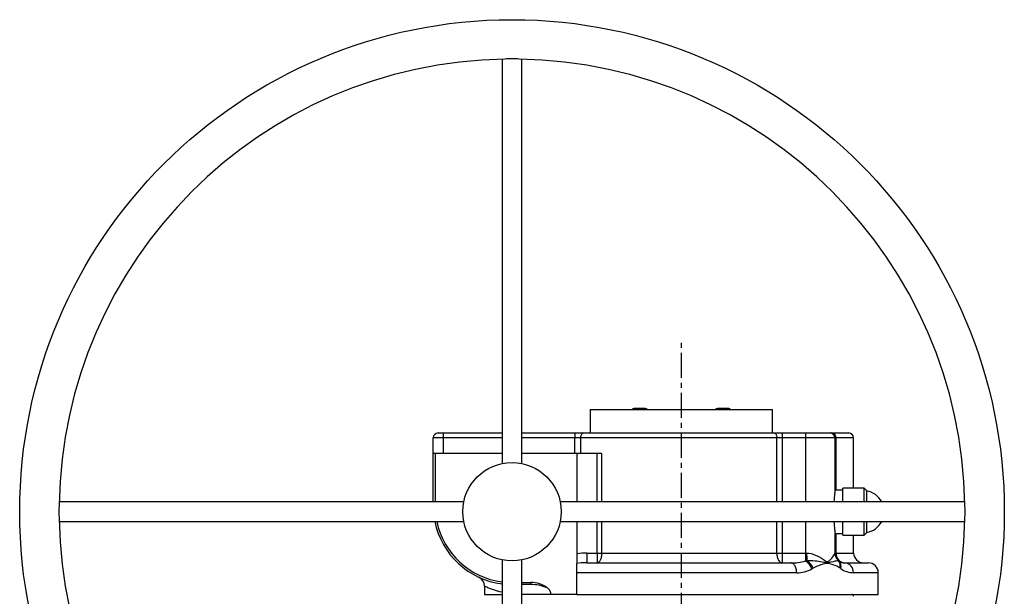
# Model space of a CAD drawing. Extents: x -681 to 471, y -184 to 1237.
# Tile 4 of 5: x -681 to -181, y 944 to 1237. Entities that reach past the tile are written whole.
import ezdxf

# ---------------------------------------------------------------- set-up
doc = ezdxf.new("R2010")
doc.units = 0
doc.linetypes.add('CENTERX2', pattern=[20.32, 12.7, -2.54, 2.54, -2.54])
doc.layers.get('0').update_dxf_attribs({"linetype": 'CONTINUOUS'})
doc.layers.add('FORMAT', color=7, linetype='CONTINUOUS')

msp = doc.modelspace()

# ---------------------------------------------------------------- linework, layer by layer
at = {"color": 7, "linetype": 'CONTINUOUS'}
for p, q in [((-436.02, 1217.12), (-436.02, 1011.68)), ((-426.02, 1011.68), (-426.02, 1217.12)), ((-391.27, 1039.17), (-391.27, 1027.17)), ((-391.27, 1039.17), (-298.77, 1039.17)), ((-368.24, 1039.66), (-368.24, 1039.68)), ((-364.24, 1039.68), (-364.24, 1039.66)), ((-325.81, 1039.66), (-325.81, 1039.68)), ((-321.81, 1039.68), (-321.81, 1039.66)), ((-298.77, 1027.17), (-298.77, 1039.17)), ((-468.52, 1027.17), (-466.02, 1027.17)), ((-466.02, 1027.17), (-456.76, 1027.17)), ((-456.76, 1027.17), (-455.02, 1027.17)), ((-455.02, 1027.16), (-456.38, 1027.16)), ((-455.02, 1027.17), (-455.02, 1027.16)), ((-455.02, 1027.17), (-453.28, 1027.17)), ((-453.67, 1027.16), (-455.02, 1027.16)), ((-453.28, 1027.17), (-436.02, 1027.17)), ((-426.02, 1027.17), (-399.16, 1027.17)), ((-399.16, 1027.17), (-394.77, 1027.17)), ((-394.77, 1027.17), (-297.92, 1027.17)), ((-297.92, 1027.17), (-293.77, 1027.17)), ((-293.77, 1027.17), (-282.02, 1027.17)), ((-282.02, 1027.17), (-269.52, 1027.17)), ((-269.52, 1027.17), (-268.75, 1027.17)), ((-268.75, 1027.17), (-260.02, 1027.17)), ((-471.02, 1016.68), (-471.02, 1024.67)), ((-267.02, 1024.67), (-267.02, 996.55)), ((-257.52, 999.05), (-257.52, 1024.67)), ((-471.02, 992.18), (-471.02, 1016.68)), ((-470.02, 1016.68), (-471.02, 1016.68)), ((-470.02, 1016.68), (-470.02, 992.18)), ((-436.02, 1016.68), (-470.02, 1016.68)), ((-398.02, 1016.68), (-426.02, 1016.68)), ((-387.83, 1016.68), (-398.02, 1016.68)), ((-398.02, 1016.68), (-398.02, 992.18)), ((-385.51, 1016.68), (-387.83, 1016.68)), ((-263.03, 998.18), (-267.02, 998.18)), ((-252.23, 999.05), (-263.03, 999.05)), ((-263.03, 992.18), (-263.03, 999.05)), ((-250.91, 997.73), (-252.23, 999.05)), ((-252.23, 992.18), (-252.23, 999.05)), ((-250.91, 992.18), (-250.91, 997.73)), ((-455.52, 992.18), (-660.97, 992.18)), ((-201.08, 992.18), (-406.52, 992.18)), ((-660.97, 982.18), (-455.52, 982.18)), ((-406.52, 982.18), (-201.08, 982.18)), ((-398.02, 982.18), (-398.02, 965.82)), ((-263.03, 975.3), (-263.03, 982.18)), ((-252.23, 975.3), (-252.23, 982.18)), ((-250.91, 976.62), (-250.91, 982.18)), ((-267.02, 977.81), (-267.02, 966.13)), ((-267.02, 976.18), (-263.03, 976.18)), ((-263.03, 975.3), (-252.23, 975.3)), ((-257.52, 966.18), (-257.52, 975.3)), ((-252.23, 975.3), (-250.91, 976.62)), ((-398.02, 965.82), (-398.02, 960.93)), ((-266.98, 965.57), (-266.99, 965.65)), ((-436.02, 962.68), (-436.02, 757.23)), ((-426.02, 757.23), (-426.02, 962.68)), ((-398.02, 956.18), (-398.02, 960.93)), ((-392.99, 961.18), (-289.38, 961.18)), ((-265.1, 962.24), (-265.07, 962.22)), ((-262.02, 961.18), (-250.02, 961.18)), ((-398.02, 945.18), (-398.02, 956.18)), ((-245.02, 945.18), (-245.02, 956.18)), ((-426.02, 951.18), (-421.45, 951.18)), ((-421.45, 950.18), (-426.02, 950.18)), ((-445.02, 949.39), (-445.02, 945.18)), ((-445.02, 945.18), (-436.02, 945.18)), ((-411.17, 945.18), (-426.02, 945.18)), ((-398.02, 945.18), (-411.17, 945.18)), ((-398.02, 945.18), (-245.02, 945.18))]:
    msp.add_line(p, q, dxfattribs=at)
at = {"color": 8, "linetype": 'CONTINUOUS'}
for p, q in [((-466.02, 1027.17), (-466.02, 1024.67)), ((-399.16, 1027.17), (-399.16, 1024.67)), ((-293.77, 1027.17), (-293.77, 1024.67)), ((-282.02, 1027.17), (-282.02, 1024.67)), ((-466.02, 1024.67), (-471.02, 1024.67)), ((-466.02, 1024.67), (-466.02, 1016.68)), ((-436.02, 1024.67), (-466.02, 1024.67)), ((-399.16, 1024.67), (-426.02, 1024.67)), ((-396.24, 1024.67), (-399.16, 1024.67)), ((-399.16, 1016.68), (-399.16, 1024.67)), ((-296.54, 1024.67), (-396.24, 1024.67)), ((-396.24, 1024.67), (-396.24, 1016.68)), ((-296.54, 992.18), (-296.54, 1024.67)), ((-293.77, 1024.67), (-296.54, 1024.67)), ((-293.77, 1024.67), (-293.77, 992.18)), ((-282.02, 1024.67), (-293.77, 1024.67)), ((-267.02, 1024.67), (-282.02, 1024.67)), ((-282.02, 1024.67), (-282.02, 992.18)), ((-266.51, 1024.67), (-267.02, 1024.67)), ((-266.51, 1024.67), (-266.51, 998.18)), ((-257.52, 1024.67), (-266.51, 1024.67)), ((-387.83, 992.18), (-387.83, 1016.68)), ((-385.51, 1016.68), (-385.51, 992.18)), ((-387.83, 966.18), (-387.83, 982.18)), ((-385.51, 982.18), (-385.51, 966.18)), ((-296.54, 966.18), (-296.54, 982.18)), ((-293.77, 982.18), (-293.77, 966.18)), ((-282.02, 982.18), (-282.02, 966.18)), ((-266.51, 976.18), (-266.51, 966.18)), ((-392.99, 966.18), (-392.99, 961.18)), ((-392.99, 966.18), (-387.83, 966.18)), ((-387.83, 966.18), (-387.83, 961.18)), ((-387.83, 966.18), (-385.51, 966.18)), ((-385.51, 966.18), (-296.54, 966.18)), ((-296.54, 966.18), (-293.77, 966.18)), ((-293.77, 966.18), (-293.77, 961.18)), ((-293.77, 966.18), (-282.02, 966.18)), ((-282.02, 966.18), (-282.02, 962.14)), ((-282.02, 966.18), (-281.4, 966.18)), ((-267.02, 966.18), (-266.51, 966.18)), ((-266.51, 966.18), (-257.52, 966.18)), ((-286.45, 956.18), (-398.02, 956.18)), ((-245.02, 956.18), (-257.65, 956.18)), ((-421.45, 950.18), (-421.45, 951.18)), ((-413.08, 948.53), (-413.17, 948.42))]:
    msp.add_line(p, q, dxfattribs=at)
at = {"color": 7, "linetype": 'CONTINUOUS', "flags": 128}
for points in [[(-366.24, 1039.66), (-367.23, 1039.68), (-368.24, 1039.66)], [(-364.24, 1039.66), (-365.23, 1039.68), (-366.24, 1039.66)], [(-323.81, 1039.66), (-324.81, 1039.68), (-325.81, 1039.66)], [(-321.81, 1039.66), (-322.81, 1039.68), (-323.81, 1039.66)], [(-267.02, 966.18), (-267, 965.67), (-266.98, 965.57)], [(-413.08, 948.53), (-412.84, 948.33), (-412.65, 948.16)]]:
    msp.add_lwpolyline(points, dxfattribs=at)
at = {"color": 8, "linetype": 'CONTINUOUS', "flags": 128}
for points in [[(-394.77, 1027.17), (-395, 1027.14), (-395.23, 1027.05), (-395.44, 1026.9), (-395.63, 1026.69), (-395.81, 1026.44), (-395.96, 1026.14), (-396.08, 1025.8), (-396.16, 1025.44), (-396.22, 1025.06), (-396.24, 1024.67)], [(-297.92, 1027.17), (-297.7, 1027.14), (-297.49, 1027.05), (-297.29, 1026.9), (-297.11, 1026.69), (-296.94, 1026.44), (-296.8, 1026.14), (-296.69, 1025.8), (-296.6, 1025.44), (-296.55, 1025.06), (-296.54, 1024.67)], [(-385.51, 966.18), (-385.53, 965.66), (-385.56, 965.14), (-385.63, 964.63), (-385.71, 964.14), (-385.82, 963.68), (-385.95, 963.24), (-386.11, 962.83), (-386.28, 962.46), (-386.47, 962.13), (-386.67, 961.85), (-386.89, 961.61), (-387.11, 961.42), (-387.35, 961.29), (-387.58, 961.21), (-387.83, 961.18)], [(-296.54, 966.18), (-296.52, 965.66), (-296.48, 965.14), (-296.4, 964.63), (-296.3, 964.14), (-296.16, 963.68), (-296.01, 963.24), (-295.82, 962.83), (-295.62, 962.46), (-295.39, 962.13), (-295.15, 961.85), (-294.89, 961.61), (-294.62, 961.42), (-294.34, 961.29), (-294.05, 961.21), (-293.77, 961.18)], [(-281.4, 966.18), (-280.25, 966.1), (-279.12, 965.88), (-278.04, 965.56), (-277, 965.17), (-276.01, 964.73), (-275.07, 964.24), (-273.89, 963.54), (-272.79, 962.83), (-272.37, 962.55), (-271.97, 962.28), (-271.57, 962.04), (-271.16, 961.86), (-270.83, 961.82), (-270.51, 961.91), (-270.21, 962.08), (-269.94, 962.28), (-269.69, 962.5), (-269.44, 962.73), (-269.21, 962.96), (-268.63, 963.59), (-268.13, 964.2), (-267.75, 964.72), (-267.45, 965.19), (-267.21, 965.61), (-267.07, 965.93), (-267.02, 966.13)], [(-392.99, 961.18), (-395.82, 961.11), (-398.02, 960.93)], [(-286.45, 956.18), (-286.47, 956.7), (-286.52, 957.22), (-286.59, 957.72), (-286.7, 958.21), (-286.84, 958.68), (-287.01, 959.12), (-287.2, 959.52), (-287.42, 959.89), (-287.66, 960.22), (-287.92, 960.51), (-288.19, 960.75), (-288.48, 960.93), (-288.77, 961.07), (-289.07, 961.15), (-289.38, 961.18)], [(-282.02, 962.14), (-281.63, 962.24), (-281.33, 962.33)], [(-281.33, 962.33), (-280.24, 962.38), (-279.2, 962.38), (-278.18, 962.34), (-277.21, 962.27), (-276.27, 962.17), (-275.36, 962.05), (-274.47, 961.92), (-273.53, 961.76), (-272.62, 961.6), (-271.76, 961.45), (-270.92, 961.37), (-270.12, 961.44), (-268.9, 961.69), (-267.8, 961.95), (-266.83, 962.18), (-266.33, 962.28), (-265.9, 962.35), (-265.54, 962.39), (-265.3, 962.37)], [(-264.56, 958.61), (-265.3, 959.06), (-266.07, 959.43), (-266.85, 959.77), (-267.66, 960.07), (-268.48, 960.35), (-269.13, 960.56), (-269.8, 960.75), (-270.48, 960.88), (-271.17, 960.9), (-271.85, 960.77), (-273, 960.46), (-274.16, 960.1), (-275.34, 959.71), (-276.03, 959.45), (-276.73, 959.18), (-277.43, 958.86), (-278.11, 958.48)], [(-265.3, 962.37), (-265.17, 962.29), (-265.1, 962.24)], [(-278.11, 958.48), (-278.44, 958.26), (-278.71, 958.1)], [(-264.07, 958.25), (-264.34, 958.45), (-264.56, 958.61)], [(-436.02, 946.21), (-437.27, 946.51), (-438.81, 946.94), (-440.19, 947.39), (-441.4, 947.82), (-442.44, 948.23), (-443.22, 948.56), (-443.86, 948.84), (-444.36, 949.07), (-444.72, 949.24), (-444.94, 949.35), (-445.02, 949.39), (-445.02, 949.38)], [(-412.65, 948.16), (-412.94, 948.31), (-413.17, 948.42)]]:
    msp.add_lwpolyline(points, dxfattribs=at)
at = {"color": 7, "linetype": 'CONTINUOUS'}
for radius in [250, 25]:
    msp.add_circle((-431.02, 987.18), radius, dxfattribs=at)
for centre, radius, start, end in [((-431.02, 987.18), 230, 90.9185, 179.0799), ((-431.04, 1170.16), 47.13, 85.4703, 94.4632), ((-431.02, 987.18), 230, 0.9199, 89.0774), ((-368.24, 1036.23), 3.45, 90, 121.5679), ((-364.24, 1036.23), 3.45, 58.4321, 90), ((-325.81, 1036.23), 3.45, 90, 121.5679), ((-321.81, 1036.23), 3.45, 58.4321, 90), ((-468.52, 1024.67), 2.5, 90, 180), ((-456.76, 1019.68), 7.48, 87.036, 89.999), ((-453.28, 1019.68), 7.48, 90.001, 92.964), ((-269.52, 1024.67), 2.5, 0, 90), ((-260.02, 1024.67), 2.5, 0, 90), ((-321.03, 999.2), 54.07, 352.5425, 357.1904), ((-252.75, 987.18), 10.71, 27.8235, 80.1324), ((-614.02, 987.18), 47.12, 175.5058, 184.4984), ((-248.85, 987.17), 47.94, 355.6035, 4.4285), ((-431.02, 987.18), 230, 180.9204, 269.081), ((-431.02, 990.18), 40, 191.537, 262.8192), ((-431.02, 990.18), 39, 191.837, 262.6341), ((-431.02, 987.18), 230, 270.9223, 359.082), ((-329.04, 974.45), 62.11, 3.0999, 7.1458), ((-252.75, 987.18), 10.71, 279.8676, 332.1765), ((-262.07, 966.15), 4.94, 186.7597, 232.2754), ((-252.52, 966.18), 5, 180, 270), ((-262.02, 966.18), 5, 232.4286, 270.0007), ((-250.02, 956.18), 5, 0, 90), ((-450.02, 949.39), 5, 0.0001, 65.0249), ((-421.2, 937.43), 13.75, 53.805, 91.0336), ((-415.25, 945.01), 4.09, 2.3859, 50.5153), ((-258.52, 944.18), 1, 0, 90)]:
    msp.add_arc(centre, radius, start, end, dxfattribs=at)
at = {"color": 8, "linetype": 'CONTINUOUS'}
for centre, radius, start, end in [((-268.89, 1024.79), 2.38, 357.0699, 86.7333), ((-393.12, 932.06), 34.12, 89.7857, 98.2635), ((-197.21, 965.88), 84.19, 179.8002, 182.4198), ((-262.04, 966.13), 4.98, 180.0194, 229.1181), ((-261.77, 965.92), 4.75, 176.8528, 266.9503), ((-288.83, 985.59), 24.42, 268.7001, 286.1806), ((-285.89, 955.58), 7.62, 19.3182, 59.4492), ((-285.44, 955.63), 7.87, 21.2782, 58.4506), ((-268.13, 959.86), 3.78, 340.7207, 41.6272), ((-267.55, 959.48), 3.69, 340.5341, 47.7567), ((-262.34, 956.49), 4.69, 356.1344, 86.1521), ((-285.97, 970.8), 14.63, 268.1051, 299.7654), ((-257.68, 967.06), 10.88, 234.038, 270.1466), ((-421.19, 930.98), 19.2, 65.2924, 90.7714)]:
    msp.add_arc(centre, radius, start, end, dxfattribs=at)
at = {"layer": 'FORMAT', "linetype": 'CENTERX2'}
msp.add_line((-345.02, 384.64), (-345.02, 1075.12), dxfattribs=at)

doc.saveas('drawing.dxf')
